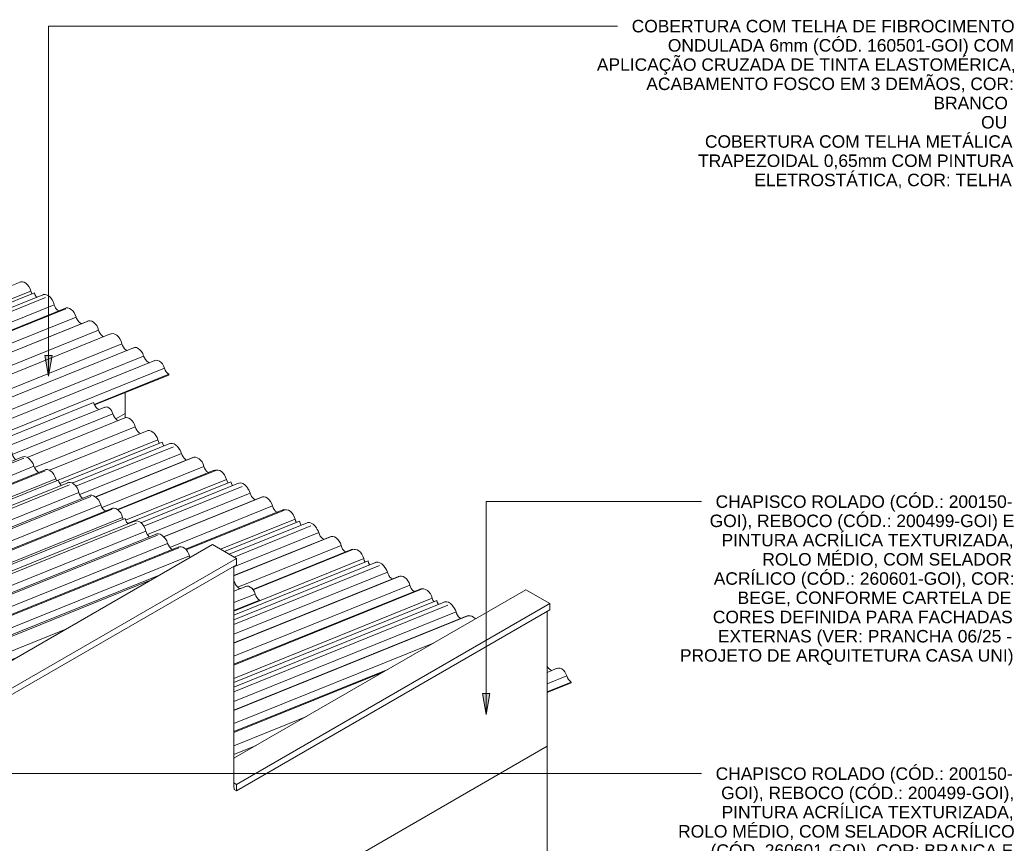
# Model space of a CAD drawing. Header units: millimetres. Extents: x -15136 to 144, y 4033 to 14099.
# Tile 11 of 11: x -5545 to 144, y 9334 to 14095. Entities that reach past the tile are written whole.
import ezdxf

# ---------------------------------------------------------------- set-up
doc = ezdxf.new("R2010")
doc.units = ezdxf.units.MM
for name, color, linetype, lineweight in [('A-GLAZ-CWMG', 7, 'Continuous', 5), ('A-ROOF', 7, 'Continuous', 5), ('A-WALL', 7, 'Continuous', 5), ('G-ANNO-TEXT', 7, 'Continuous', 9), ('I-WALL', 7, 'Continuous', 5)]:
    doc.layers.add(name, color=color, linetype=linetype, lineweight=lineweight)
doc.styles.add('Arial', font='arial.ttf', dxfattribs={"height": 72})

# ---------------------------------------------------------------- blocks, each defined once
blk = doc.blocks.new('Rectangular Mullion - Telha Fibrocimento - Ondulada-V3-ISO_01')
at = {"layer": 'A-GLAZ-CWMG'}
for p, q in [((-5515.4, 8038.6), (-8566.4, 10328.5)), ((-5628, 7975.5), (-8677.6, 10264.4)), ((-5567.4, 8003.2), (-8622.4, 10296.1)), ((-5757.5, 7900.9), (-8807.2, 10189.8)), ((-5696.8, 7928.4), (-8751.9, 10221.4)), ((-5888, 7826.5), (-9020.5, 10177.6)), ((-5826.8, 7853.1), (-8882, 10146.2)), ((-6022, 7746.8), (-9072.4, 10036.3)), ((-6146.4, 7673.5), (-9197.9, 9963.9)), ((-5455.3, 8068.7), (-5723.8, 8270.2)), ((-5453.1, 8067.4), (-5723.5, 8270.4)), ((-5526.2, 8037.9), (-5512.3, 8027.4)), ((-5515.7, 8031.3), (-5521.9, 8036)), ((-5453.1, 8067.4), (-5455.3, 8068.7)), ((-5638.5, 7974), (-5623.7, 7962.9)), ((-5627.2, 7967), (-5635.7, 7973.4)), ((-5768.2, 7899.4), (-5753, 7887.9)), ((-5756.6, 7892.3), (-5765.5, 7898.9)), ((-5899.6, 7825), (-5883, 7812.6)), ((-5886.8, 7817.3), (-5897.3, 7825.2)), ((-6032.5, 7745.2), (-6017.7, 7734)), ((-6021.3, 7738.4), (-6029.9, 7744.9)), ((-5961.3, 7774.1), (-5970.8, 7781.2)), ((-6087.1, 7703.1), (-6097.7, 7711.1)), ((-6207.3, 7633.1), (-6220.2, 7642.8)), ((-6158.1, 7674.4), (-6143.9, 7663.8)), ((-6146.8, 7666.8), (-6152.2, 7670.9)), ((-6238, 7596.8), (-6249.7, 7605.6)), ((-6237.5, 7600.5), (-6248.1, 7608.5)), ((-6237.5, 7600.5), (-6238, 7596.8))]:
    blk.add_line(p, q, dxfattribs=at)
for points in [[(-5512.3, 8035, 0), (-5515.8, 8038.8, 0), (-5520.7, 8040.7, 0), (-5526.8, 8040.5, 0), (-5533.8, 8038.1, 0), (-5541.2, 8033.9, 0), (-5548.7, 8027.8, 0), (-5555.8, 8020.4, 0), (-5562.2, 8012.1, 0), (-5567.4, 8003.2, 0)], [(-5564.6, 8003.1, 0), (-5560, 8011, 0), (-5554.3, 8018.4, 0), (-5548, 8025, 0), (-5541.3, 8030.4, 0), (-5534.7, 8034.2, 0), (-5528.5, 8036.3, 0), (-5523.1, 8036.5, 0), (-5518.7, 8034.8, 0), (-5515.7, 8031.3, 0)], [(-5515.7, 8031.3, 0), (-5511.7, 8027, 0), (-5506.1, 8025, 0), (-5499.1, 8025.3, 0), (-5491.2, 8028, 0), (-5482.8, 8032.8, 0), (-5474.4, 8039.6, 0), (-5466.3, 8048, 0), (-5459.1, 8057.4, 0), (-5453.1, 8067.4, 0)], [(-5455.3, 8068.7, 0), (-5460.6, 8059.5, 0), (-5467.1, 8050.8, 0), (-5474.4, 8043, 0), (-5482.2, 8036.7, 0), (-5489.9, 8032.1, 0), (-5497.2, 8029.6, 0), (-5503.5, 8029.2, 0), (-5508.7, 8031, 0), (-5512.3, 8035, 0)], [(-5623.9, 7970.6, 0), (-5628.4, 7975.7, 0), (-5634.9, 7978.3, 0), (-5643, 7978, 0), (-5652.2, 7974.9, 0), (-5662.1, 7969.2, 0), (-5672, 7961.2, 0), (-5681.5, 7951.3, 0), (-5689.9, 7940.2, 0), (-5696.8, 7928.4, 0)], [(-5693.9, 7928.4, 0), (-5687.6, 7939.2, 0), (-5679.9, 7949.4, 0), (-5671.3, 7958.4, 0), (-5662.2, 7965.7, 0), (-5653.2, 7970.9, 0), (-5644.8, 7973.7, 0), (-5637.3, 7974, 0), (-5631.4, 7971.7, 0), (-5627.2, 7967, 0)], [(-5627.2, 7967, 0), (-5623.3, 7962.6, 0), (-5617.8, 7960.4, 0), (-5610.8, 7960.7, 0), (-5602.9, 7963.3, 0), (-5594.4, 7968.2, 0), (-5585.9, 7975, 0), (-5577.8, 7983.4, 0), (-5570.6, 7993, 0), (-5564.6, 8003.1, 0)], [(-5567.4, 8003.2, 0), (-5572.8, 7994.1, 0), (-5579.3, 7985.5, 0), (-5586.6, 7977.9, 0), (-5594.3, 7971.7, 0), (-5601.9, 7967.3, 0), (-5609, 7964.9, 0), (-5615.3, 7964.7, 0), (-5620.3, 7966.6, 0), (-5623.9, 7970.6, 0)], [(-5756.6, 7892.3, 0), (-5752.7, 7887.8, 0), (-5747.2, 7885.6, 0), (-5740.2, 7885.8, 0), (-5732.2, 7888.4, 0), (-5723.7, 7893.3, 0), (-5715.2, 7900.2, 0), (-5707.1, 7908.7, 0), (-5699.8, 7918.3, 0), (-5693.9, 7928.4, 0)], [(-5696.8, 7928.4, 0), (-5702.1, 7919.2, 0), (-5708.6, 7910.6, 0), (-5716, 7903, 0), (-5723.7, 7896.8, 0), (-5731.3, 7892.3, 0), (-5738.5, 7890, 0), (-5744.8, 7889.8, 0), (-5749.8, 7891.8, 0), (-5753.3, 7895.9, 0)], [(-5886.8, 7817.3, 0), (-5883, 7812.6, 0), (-5877.4, 7810.3, 0), (-5870.4, 7810.4, 0), (-5862.4, 7813, 0), (-5853.9, 7817.9, 0), (-5845.2, 7824.9, 0), (-5837, 7833.4, 0), (-5829.8, 7843.1, 0), (-5823.8, 7853.4, 0)], [(-5826.8, 7853.1, 0), (-5832.2, 7843.9, 0), (-5838.7, 7835.2, 0), (-5846.1, 7827.6, 0), (-5853.8, 7821.3, 0), (-5861.5, 7816.9, 0), (-5868.7, 7814.6, 0), (-5875, 7814.5, 0), (-5880, 7816.6, 0), (-5883.4, 7820.7, 0)], [(-5753.3, 7895.9, 0), (-5757.8, 7901.1, 0), (-5764.4, 7903.7, 0), (-5772.6, 7903.4, 0), (-5781.9, 7900.2, 0), (-5791.9, 7894.4, 0), (-5801.9, 7886.3, 0), (-5811.4, 7876.3, 0), (-5819.9, 7865.1, 0), (-5826.8, 7853.1, 0)], [(-5823.8, 7853.4, 0), (-5817.5, 7864.3, 0), (-5809.7, 7874.6, 0), (-5801, 7883.7, 0), (-5791.8, 7891.1, 0), (-5782.7, 7896.3, 0), (-5774.2, 7899.2, 0), (-5766.7, 7899.4, 0), (-5760.8, 7897.1, 0), (-5756.6, 7892.3, 0)], [(-5883.4, 7820.7, 0), (-5888.1, 7826.5, 0), (-5895.1, 7829.4, 0), (-5903.9, 7829, 0), (-5914, 7825.5, 0), (-5924.7, 7819.1, 0), (-5935.4, 7810.1, 0), (-5945.5, 7799.2, 0), (-5954.3, 7786.9, 0), (-5961.3, 7774.1, 0)], [(-5957.4, 7776.3, 0), (-5950.8, 7787.8, 0), (-5945, 7795.9, 0)], [(-5945, 7795.9, 0), (-5942.7, 7798.8, 0), (-5933.5, 7808.5, 0), (-5923.8, 7816.3, 0), (-5914.2, 7821.9, 0), (-5905.2, 7824.9, 0), (-5897.3, 7825.1, 0), (-5891.1, 7822.5, 0)], [(-6018.4, 7742.8, 0), (-6023.5, 7747.8, 0), (-6030.8, 7749.7, 0), (-6039.8, 7748.3, 0), (-6049.8, 7743.8, 0), (-6060.3, 7736.5, 0), (-6070.4, 7726.8, 0), (-6079.6, 7715.4, 0), (-6087.1, 7703.1, 0)], [(-6084.3, 7703, 0), (-6078.2, 7713.1, 0), (-6070.8, 7722.7, 0), (-6062.6, 7731, 0), (-6054.1, 7737.8, 0), (-6045.6, 7742.6, 0), (-6037.7, 7745.1, 0), (-6030.7, 7745.2, 0), (-6025.2, 7743, 0), (-6021.3, 7738.4, 0)], [(-6021.3, 7738.4, 0), (-6017.4, 7733.8, 0), (-6011.6, 7731.6, 0), (-6004.5, 7731.9, 0), (-5996.3, 7734.7, 0), (-5987.5, 7739.9, 0), (-5978.8, 7747.1, 0), (-5970.5, 7755.9, 0), (-5963.3, 7765.8, 0), (-5957.4, 7776.3, 0)], [(-5961.3, 7774.1, 0), (-5966.9, 7764.7, 0), (-5973.6, 7756, 0), (-5981.1, 7748.4, 0), (-5989, 7742.2, 0), (-5996.8, 7738, 0), (-6004, 7735.8, 0), (-6010.2, 7735.9, 0), (-6015.1, 7738.3, 0), (-6018.4, 7742.8, 0)], [(-6146.8, 7666.8, 0), (-6142, 7662.6, 0), (-6135.3, 7661.2, 0), (-6127.1, 7662.5, 0), (-6118.1, 7666.6, 0), (-6108.7, 7673.2, 0), (-6099.5, 7681.9, 0), (-6091.2, 7692, 0), (-6084.3, 7703, 0)], [(-6087.1, 7703.1, 0), (-6093.4, 7693.2, 0), (-6100.9, 7684, 0), (-6109.1, 7676.2, 0), (-6117.6, 7670.3, 0), (-6125.8, 7666.6, 0), (-6133.2, 7665.4, 0)], [(-6238, 7596.8, 0), (-6228.5, 7603.5, 0), (-6219.2, 7612.3, 0), (-6210.9, 7622.7, 0), (-6204, 7633.9, 0)], [(-6207.3, 7633.1, 0), (-6213.5, 7623.2, 0), (-6220.9, 7614.1, 0), (-6229.1, 7606.4, 0), (-6237.5, 7600.5, 0)], [(-6188.1, 7658.7, 0), (-6191.9, 7654.8, 0), (-6200.3, 7644.4, 0), (-6207.3, 7633.1, 0)], [(-6204, 7633.9, 0), (-6197.6, 7643.9, 0), (-6190, 7653.2, 0), (-6181.6, 7661.1, 0), (-6173, 7667, 0), (-6164.8, 7670.8, 0), (-6157.3, 7672, 0), (-6151.2, 7670.7, 0), (-6146.8, 7666.8, 0)], [(-6143.5, 7670.5, 0), (-6148.5, 7674.8, 0), (-6155.4, 7676.2, 0), (-6163.7, 7674.8, 0), (-6173, 7670.5, 0), (-6182.6, 7663.7, 0), (-6187.8, 7659, 0)], [(-6133.2, 7665.4, 0), (-6139.2, 7666.7, 0), (-6143.5, 7670.5, 0)]]:
    blk.add_polyline3d(points, dxfattribs=at)
blk = doc.blocks.new('Rectangular Mullion - Telha Fibrocimento - Ondulada-1908998-ISO_01')
at = {"layer": 'A-GLAZ-CWMG'}
for p, q in [((-5460.4, 12516.6), (-6337.9, 12161.9)), ((-5395, 12489.4), (-6347.2, 12104.6)), ((-5280.6, 12427.3), (-6347.2, 11996.2)), ((-5219.2, 12376.1), (-6347.2, 11920.3)), ((-5151.1, 12352.7), (-6347.2, 11869.3)), ((-5219.2, 12376.1), (-5216.1, 12366.7)), ((-5089.2, 12300.8), (-6326.1, 11800.9)), ((-5020.1, 12278.6), (-6078.6, 11850.8)), ((-4955.2, 12221.5), (-5979.8, 11807.4)), ((-4887.2, 12198.3), (-5895.7, 11790.7)), ((-4828.9, 12150.9), (-5852.1, 11737.3)), ((-4763.6, 12124.6), (-5770.9, 11717.4)), ((-4708.9, 12080.7), (-5724.8, 11670.1)), ((-4683.3, 12045.4), (-5114.5, 11871.2)), ((-4683.9, 12041.1), (-5112.7, 11867.8)), ((-4683.3, 12045.4), (-4683.9, 12041.1))]:
    blk.add_line(p, q, dxfattribs=at)
for points in [[(-5460.4, 12516.6, 0), (-5457, 12506.3, 0), (-5452, 12496.7, 0), (-5446.8, 12489.5, 0)], [(-5338.2, 12428.5, 0), (-5333.7, 12423.1, 0), (-5326.6, 12416.6, 0), (-5319, 12412.2, 0), (-5317.8, 12411.7, 0)], [(-5283.5, 12425.9, 0), (-5276.8, 12428.5, 0), (-5267.3, 12428.9, 0), (-5257.4, 12426.2, 0), (-5247.6, 12420.5, 0), (-5238.3, 12412.1, 0), (-5230.2, 12401.5, 0), (-5223.8, 12389.3, 0), (-5219.2, 12376.1, 0)], [(-5153.9, 12351.4, 0), (-5147.2, 12353.9, 0), (-5137.7, 12354.4, 0), (-5127.7, 12351.7, 0), (-5117.7, 12345.9, 0), (-5108.4, 12337.3, 0), (-5100.2, 12326.5, 0), (-5093.7, 12314.1, 0), (-5089.2, 12300.8, 0)], [(-5089.2, 12300.8, 0), (-5085.8, 12290.5, 0), (-5080.7, 12281, 0), (-5074.4, 12272.7, 0), (-5067.2, 12266.2, 0), (-5060, 12262, 0)], [(-5022.6, 12277.4, 0), (-5016.2, 12279.8, 0), (-5005.9, 12280.3, 0), (-4995.1, 12277.2, 0), (-4984.5, 12270.7, 0), (-4974.6, 12261.3, 0), (-4966.1, 12249.4, 0), (-4959.5, 12235.9, 0), (-4955.2, 12221.5, 0)], [(-4955.2, 12221.5, 0), (-4951.5, 12211.1, 0), (-4946.2, 12201.5, 0), (-4939.7, 12193.3, 0), (-4932.3, 12186.8, 0), (-4924.9, 12182.8, 0)], [(-4890, 12196.9, 0), (-4880.9, 12199.9, 0), (-4870.7, 12199.2, 0), (-4860.3, 12195, 0), (-4850.2, 12187.4, 0), (-4841.3, 12177, 0), (-4834, 12164.6, 0), (-4828.9, 12150.9, 0)], [(-4828.9, 12150.9, 0), (-4824.5, 12139.8, 0), (-4818.5, 12129.8, 0), (-4811.2, 12121.5, 0), (-4803, 12115.3, 0), (-4794.7, 12111.9, 0)], [(-4765.3, 12123.8, 0), (-4756.8, 12126.2, 0), (-4747.4, 12125.3, 0), (-4737.8, 12121.2, 0), (-4728.6, 12114.2, 0), (-4720.4, 12104.7, 0), (-4713.7, 12093.3, 0), (-4708.9, 12080.7, 0)], [(-4708.9, 12080.7, 0), (-4704.6, 12069.8, 0), (-4698.7, 12059.8, 0), (-4691.4, 12051.5, 0), (-4683.3, 12045.4, 0)]]:
    blk.add_polyline3d(points, dxfattribs=at)
blk = doc.blocks.new('Rectangular Mullion - Telha Fibrocimento - Ondulada-V4-ISO_01')
at = {"layer": 'A-GLAZ-CWMG'}
for p, q in [((-5542.1, 12578.5), (-6434.6, 12217.8)), ((-5480.3, 12526.6), (-6356.3, 12172.5)), ((-5411.1, 12504.3), (-6333, 12131.7)), ((-5346.2, 12447.3), (-6347.2, 12042.7)), ((-5278.2, 12424), (-6347.2, 11992)), ((-5154.6, 12350.3), (-6347.2, 11868.4))]:
    blk.add_line(p, q, dxfattribs=at)
for points in [[(-5544.9, 12577.1, 0), (-5538.3, 12579.7, 0), (-5528.7, 12580.2, 0), (-5518.7, 12577.4, 0), (-5508.7, 12571.6, 0), (-5499.4, 12563.1, 0), (-5491.3, 12552.3, 0), (-5484.8, 12539.9, 0), (-5480.3, 12526.6, 0)], [(-5480.3, 12526.6, 0), (-5476.8, 12516.3, 0), (-5474.2, 12511, 0)], [(-5413.7, 12503.1, 0), (-5407.2, 12505.6, 0), (-5396.9, 12506.1, 0), (-5386.2, 12503, 0), (-5375.5, 12496.5, 0), (-5365.6, 12487.1, 0), (-5357.1, 12475.2, 0), (-5350.5, 12461.7, 0), (-5346.2, 12447.3, 0)], [(-5346.2, 12447.3, 0), (-5342.5, 12436.9, 0), (-5338.1, 12428.6, 0)], [(-5216.1, 12366.7, 0), (-5215.6, 12365.6, 0), (-5209.5, 12355.6, 0), (-5202.2, 12347.2, 0), (-5194, 12341.1, 0), (-5186.5, 12337.9, 0)]]:
    blk.add_polyline3d(points, dxfattribs=at)
blk = doc.blocks.new('Rectangular Mullion - Telha Fibrocimento - Ondulada-1868137-ISO_01')
at = {"layer": 'A-GLAZ-CWMG'}
for p, q in [((-3135.9, 10737.8), (-4307.2, 10264.4)), ((-3070.5, 10710.6), (-4307.2, 10210.7)), ((-3024, 10672.1), (-4307.2, 10153.5)), ((-2956.1, 10648.4), (-4307.2, 10102.4)), ((-3150.2, 10494), (-4307.2, 10026.4)), ((-3444.3, 10324.2), (-4307.2, 9975.5)), ((-2439, 10345.8), (-2497, 10322.3)), ((-2384.3, 10301.9), (-2497, 10256.4)), ((-2358.8, 10266.6), (-2497, 10210.8)), ((-2359.3, 10262.3), (-2497, 10206.6)), ((-2358.8, 10266.6), (-2359.3, 10262.3)), ((-3888.3, 10067.9), (-4307.2, 9898.6)), ((-4178, 9900.6), (-4307.2, 9848.4))]:
    blk.add_line(p, q, dxfattribs=at)
for points in [[(-3135.9, 10737.8, 0), (-3132.5, 10727.5, 0), (-3127.5, 10717.9, 0), (-3125.4, 10714.7, 0)], [(-3036.7, 10697.1, 0), (-3032.4, 10691.2, 0), (-3027.5, 10682, 0), (-3024, 10672.1, 0)], [(-3024, 10672.1, 0), (-3020.5, 10661.9, 0), (-3015.5, 10652.5, 0), (-3009.2, 10644.3, 0), (-3002.1, 10637.8, 0), (-2994.9, 10633.6, 0)], [(-2949.8, 10650.1, 0), (-2942.8, 10650.1, 0), (-2932.9, 10647.4, 0), (-2923, 10641.7, 0), (-2913.8, 10633.3, 0), (-2912.2, 10631.5, 0)], [(-2497.2, 10355.9, 0), (-2494, 10351, 0), (-2486.6, 10342.6, 0), (-2478.5, 10336.5, 0), (-2470.1, 10333.1, 0)], [(-2440.8, 10345, 0), (-2432.3, 10347.4, 0), (-2422.9, 10346.5, 0), (-2413.3, 10342.4, 0), (-2404.1, 10335.4, 0), (-2395.9, 10325.9, 0), (-2389.1, 10314.5, 0), (-2384.3, 10301.9, 0)], [(-2384.3, 10301.9, 0), (-2380.1, 10290.9, 0), (-2374.2, 10281, 0), (-2366.9, 10272.7, 0), (-2358.8, 10266.6, 0)]]:
    blk.add_polyline3d(points, dxfattribs=at)
blk = doc.blocks.new('Rectangular Mullion - Telha Fibrocimento - Ondulada-V7-ISO_01')
at = {"layer": 'A-GLAZ-CWMG'}
for p, q in [((-3532.4, 10966.7), (-4307.2, 10653.5)), ((-3467, 10939.5), (-4307.2, 10599.9)), ((-3420.5, 10901), (-4307.2, 10542.6)), ((-3352.6, 10877.3), (-4307.2, 10491.5)), ((-3291.2, 10826.2), (-4307.2, 10415.6)), ((-3223.1, 10802.8), (-4307.2, 10364.6)), ((-3161.2, 10750.9), (-4307.2, 10287.7)), ((-3092, 10728.7), (-4307.2, 10237.5)), ((-2959.2, 10648.4), (-4307.2, 10103.5)), ((-3419, 10338.9), (-4307.2, 9979.9))]:
    blk.add_line(p, q, dxfattribs=at)
for points in [[(-3532.4, 10966.7, 0), (-3529, 10956.4, 0), (-3524, 10946.8, 0), (-3521.9, 10943.6, 0)], [(-3433.2, 10926, 0), (-3428.9, 10920.1, 0), (-3424, 10910.9, 0), (-3420.5, 10901, 0)], [(-3420.5, 10901, 0), (-3417, 10890.8, 0), (-3412, 10881.4, 0), (-3405.7, 10873.2, 0), (-3398.5, 10866.7, 0), (-3391.4, 10862.5, 0)], [(-3346.3, 10879, 0), (-3339.3, 10879, 0), (-3329.4, 10876.3, 0), (-3319.5, 10870.6, 0), (-3310.3, 10862.2, 0), (-3302.2, 10851.6, 0), (-3295.7, 10839.4, 0), (-3291.2, 10826.2, 0)], [(-3291.2, 10826.2, 0), (-3287.7, 10816, 0), (-3282.7, 10806.5, 0), (-3276.4, 10798.2, 0), (-3275.4, 10797.1, 0)], [(-3215.7, 10804.6, 0), (-3209.7, 10804.5, 0), (-3199.6, 10801.7, 0), (-3189.7, 10795.9, 0), (-3180.3, 10787.4, 0), (-3172.2, 10776.6, 0), (-3165.7, 10764.2, 0), (-3161.2, 10750.9, 0)], [(-3161.2, 10750.9, 0), (-3157.7, 10740.6, 0), (-3152.7, 10731.1, 0)], [(-3094.6, 10727.5, 0), (-3088.1, 10729.9, 0), (-3077.9, 10730.4, 0), (-3067.1, 10727.3, 0), (-3056.4, 10720.8, 0), (-3046.6, 10711.4, 0), (-3038.1, 10699.5, 0), (-3036.7, 10697.1, 0)], [(-2962, 10647, 0), (-2952.8, 10650, 0), (-2949.8, 10650.2, 0)]]:
    blk.add_polyline3d(points, dxfattribs=at)
blk = doc.blocks.new('Rectangular Mullion - Telha Fibrocimento - Ondulada-V8-ISO_01')
at = {"layer": 'A-GLAZ-CWMG'}
for p, q in [((-3928.9, 11195.6), (-4361.4, 11020.8)), ((-3863.5, 11168.4), (-4306.7, 10989.2)), ((-3817, 11129.9), (-4307.2, 10931.8)), ((-3749.1, 11106.3), (-4307.2, 10880.7)), ((-3687.7, 11055.1), (-4284, 10814.1)), ((-3619.5, 11031.7), (-4195.6, 10798.9)), ((-3557.7, 10979.8), (-4159, 10736.8)), ((-3488.5, 10957.6), (-4307.2, 10626.7)), ((-3355.6, 10877.3), (-4307.2, 10492.7)), ((-3232, 10803.6), (-4307.2, 10369))]:
    blk.add_line(p, q, dxfattribs=at)
for points in [[(-3928.9, 11195.6, 0), (-3925.4, 11185.3, 0), (-3920.5, 11175.7, 0), (-3918.4, 11172.5, 0)], [(-3829.7, 11155, 0), (-3825.4, 11149, 0), (-3820.5, 11139.8, 0), (-3817, 11129.9, 0)], [(-3817, 11129.9, 0), (-3813.5, 11119.7, 0), (-3808.4, 11110.3, 0), (-3802.2, 11102.1, 0), (-3795, 11095.6, 0), (-3787.9, 11091.4, 0)], [(-3742.8, 11107.9, 0), (-3735.8, 11107.9, 0), (-3725.9, 11105.3, 0), (-3716, 11099.5, 0), (-3706.8, 11091.1, 0), (-3698.7, 11080.5, 0), (-3692.2, 11068.3, 0), (-3687.7, 11055.1, 0)], [(-3687.7, 11055.1, 0), (-3684.2, 11044.9, 0), (-3679.1, 11035.4, 0), (-3672.9, 11027.1, 0), (-3671.8, 11026.1, 0)], [(-3612.2, 11033.5, 0), (-3606.1, 11033.4, 0), (-3596.1, 11030.7, 0), (-3586.1, 11024.9, 0), (-3576.8, 11016.3, 0), (-3568.7, 11005.5, 0), (-3562.2, 10993.1, 0), (-3557.7, 10979.8, 0)], [(-3557.7, 10979.8, 0), (-3554.2, 10969.5, 0), (-3549.1, 10960, 0)], [(-3491.1, 10956.4, 0), (-3484.6, 10958.8, 0), (-3474.4, 10959.3, 0), (-3463.6, 10956.2, 0), (-3452.9, 10949.8, 0), (-3443, 10940.3, 0), (-3434.5, 10928.4, 0), (-3433.1, 10926, 0)], [(-3358.5, 10875.9, 0), (-3349.3, 10878.9, 0), (-3346.3, 10879.1, 0)], [(-3275.4, 10797, 0), (-3271.4, 10794.4, 0), (-3263.1, 10790.9, 0)], [(-3233.7, 10802.8, 0), (-3225.2, 10805.2, 0), (-3215.9, 10804.3, 0)]]:
    blk.add_polyline3d(points, dxfattribs=at)
blk = doc.blocks.new('Rectangular Mullion - Telha Fibrocimento - Ondulada-V9-ISO_01')
at = {"layer": 'A-GLAZ-CWMG'}
for p, q in [((-4325.4, 11424.5), (-4921.7, 11183.5)), ((-4259.9, 11397.3), (-4828.1, 11167.7)), ((-4213.5, 11358.8), (-4807.5, 11118.7)), ((-4145.6, 11335.2), (-4713.1, 11105.8)), ((-4084.2, 11284), (-4677.4, 11044.3)), ((-4016, 11260.6), (-4583.4, 11031.3)), ((-3954.2, 11208.7), (-4385.2, 11034.5)), ((-3885, 11186.5), (-4334, 11005)), ((-3752.1, 11106.2), (-4307.2, 10881.8)), ((-3628.5, 11032.5), (-4198.3, 10802.2))]:
    blk.add_line(p, q, dxfattribs=at)
for points in [[(-4325.4, 11424.5, 0), (-4321.9, 11414.2, 0), (-4316.9, 11404.6, 0), (-4314.9, 11401.5, 0)], [(-4226.2, 11383.9, 0), (-4221.9, 11377.9, 0), (-4216.9, 11368.7, 0), (-4213.5, 11358.8, 0)], [(-4213.5, 11358.8, 0), (-4210, 11348.6, 0), (-4204.9, 11339.2, 0), (-4198.7, 11331, 0), (-4191.5, 11324.5, 0), (-4184.4, 11320.4, 0)], [(-4139.3, 11336.8, 0), (-4132.3, 11336.9, 0), (-4122.3, 11334.2, 0), (-4112.5, 11328.5, 0), (-4103.2, 11320.1, 0), (-4095.2, 11309.4, 0), (-4088.7, 11297.2, 0), (-4084.2, 11284, 0)], [(-4084.2, 11284, 0), (-4080.7, 11273.8, 0), (-4075.6, 11264.3, 0), (-4069.3, 11256.1, 0), (-4068.3, 11255, 0)], [(-4008.7, 11262.4, 0), (-4002.6, 11262.3, 0), (-3992.6, 11259.6, 0), (-3982.6, 11253.8, 0), (-3973.3, 11245.2, 0), (-3965.2, 11234.5, 0), (-3958.7, 11222.1, 0), (-3954.2, 11208.7, 0)], [(-3954.2, 11208.7, 0), (-3950.7, 11198.4, 0), (-3945.6, 11188.9, 0)], [(-3887.6, 11185.3, 0), (-3881.1, 11187.7, 0), (-3870.8, 11188.2, 0), (-3860.1, 11185.1, 0), (-3849.4, 11178.7, 0), (-3839.5, 11169.2, 0), (-3831, 11157.4, 0), (-3829.6, 11154.9, 0)], [(-3755, 11104.8, 0), (-3745.8, 11107.8, 0), (-3742.8, 11108, 0)], [(-3671.9, 11025.9, 0), (-3667.9, 11023.3, 0), (-3659.6, 11019.8, 0)], [(-3630.2, 11031.7, 0), (-3621.7, 11034.1, 0), (-3612.4, 11033.2, 0)]]:
    blk.add_polyline3d(points, dxfattribs=at)
blk = doc.blocks.new('Rectangular Mullion - Telha Fibrocimento - Ondulada-V10-ISO_01')
at = {"layer": 'A-GLAZ-CWMG'}
for p, q in [((-4721.8, 11653.4), (-5313.5, 11414.3)), ((-4656.4, 11626.2), (-5219.9, 11398.5)), ((-4610, 11587.7), (-5198.2, 11350)), ((-4542.1, 11564.1), (-5106.7, 11335.9)), ((-4480.7, 11512.9), (-5069, 11275.1)), ((-4412.5, 11489.5), (-4977.1, 11261.4)), ((-4350.7, 11437.6), (-4932.9, 11202.3)), ((-4281.5, 11415.4), (-4845.3, 11187.5)), ((-4148.6, 11335.1), (-4713.8, 11106.7)), ((-4025, 11261.4), (-4586.6, 11034.4))]:
    blk.add_line(p, q, dxfattribs=at)
for points in [[(-4721.8, 11653.4, 0), (-4718.4, 11643.1, 0), (-4713.4, 11633.5, 0), (-4711.3, 11630.4, 0)], [(-4622.7, 11612.8, 0), (-4618.3, 11606.9, 0), (-4613.4, 11597.6, 0), (-4610, 11587.7, 0)], [(-4610, 11587.7, 0), (-4606.5, 11577.6, 0), (-4601.4, 11568.1, 0), (-4595.1, 11559.9, 0), (-4588, 11553.4, 0), (-4580.9, 11549.3, 0)], [(-4535.7, 11565.7, 0), (-4528.8, 11565.8, 0), (-4518.8, 11563.1, 0), (-4509, 11557.4, 0), (-4499.7, 11549, 0), (-4491.6, 11538.3, 0), (-4485.2, 11526.1, 0), (-4480.7, 11512.9, 0)], [(-4480.7, 11512.9, 0), (-4477.2, 11502.7, 0), (-4472.1, 11493.2, 0), (-4465.8, 11485, 0), (-4464.8, 11483.9, 0)], [(-4405.1, 11491.3, 0), (-4399.1, 11491.2, 0), (-4389.1, 11488.5, 0), (-4379.1, 11482.7, 0), (-4369.8, 11474.1, 0), (-4361.6, 11463.4, 0), (-4355.1, 11451, 0), (-4350.7, 11437.6, 0)], [(-4350.7, 11437.6, 0), (-4347.2, 11427.4, 0), (-4342.1, 11417.8, 0)], [(-4284.1, 11414.2, 0), (-4277.6, 11416.6, 0), (-4267.3, 11417.1, 0), (-4256.6, 11414, 0), (-4245.9, 11407.6, 0), (-4236, 11398.1, 0), (-4227.5, 11386.3, 0), (-4226.1, 11383.8, 0)], [(-4151.4, 11333.7, 0), (-4142.3, 11336.7, 0), (-4139.3, 11336.9, 0)], [(-4068.3, 11254.8, 0), (-4064.4, 11252.2, 0), (-4056.1, 11248.7, 0)], [(-4026.7, 11260.6, 0), (-4018.2, 11263, 0), (-4008.8, 11262.1, 0)]]:
    blk.add_polyline3d(points, dxfattribs=at)
blk = doc.blocks.new('Rectangular Mullion - Telha Fibrocimento - Ondulada-1908999-ISO_01')
at = {"layer": 'A-GLAZ-CWMG'}
for p, q in [((-5118.3, 11882.3), (-5704, 11645.6)), ((-5052.9, 11855.1), (-5612.8, 11628.9)), ((-5006.5, 11816.6), (-5587.7, 11581.7)), ((-4938.5, 11793), (-5502.5, 11565.1)), ((-4877.1, 11741.8), (-5459.5, 11506.5)), ((-4809, 11718.4), (-5372.8, 11490.6)), ((-4747.1, 11666.5), (-5332.7, 11429.9)), ((-4678, 11644.3), (-5241.3, 11416.7)), ((-4545.1, 11564), (-5107.6, 11336.7)), ((-4421.5, 11490.3), (-4980.9, 11264.2))]:
    blk.add_line(p, q, dxfattribs=at)
for points in [[(-5118.3, 11882.3, 0), (-5114.9, 11872, 0), (-5109.9, 11862.4, 0), (-5103.7, 11854, 0), (-5096.5, 11847.4, 0), (-5088.8, 11842.8, 0), (-5085.3, 11841.5, 0)], [(-5055.2, 11854, 0), (-5049.9, 11856, 0), (-5042.8, 11856.4, 0), (-5035.3, 11854.4, 0), (-5027.9, 11850.1, 0), (-5020.9, 11843.8, 0), (-5014.8, 11835.8, 0), (-5009.9, 11826.6, 0), (-5006.5, 11816.6, 0)], [(-5006.5, 11816.6, 0), (-5002.9, 11806.5, 0), (-4997.9, 11797, 0), (-4991.6, 11788.8, 0), (-4984.5, 11782.4, 0), (-4976.9, 11778, 0), (-4975.7, 11777.5, 0)], [(-4941.4, 11791.6, 0), (-4934.7, 11794.2, 0), (-4925.2, 11794.7, 0), (-4915.3, 11792, 0), (-4905.4, 11786.3, 0), (-4896.2, 11777.9, 0), (-4888.1, 11767.3, 0), (-4881.6, 11755, 0), (-4877.1, 11741.8, 0)], [(-4877.1, 11741.8, 0), (-4873.6, 11731.6, 0), (-4868.6, 11722.1, 0), (-4862.3, 11713.9, 0), (-4855.1, 11707.4, 0), (-4847.5, 11703, 0), (-4846.9, 11702.7, 0)], [(-4811.8, 11717.1, 0), (-4805.1, 11719.7, 0), (-4795.6, 11720.1, 0), (-4785.6, 11717.4, 0), (-4775.6, 11711.6, 0), (-4766.3, 11703.1, 0), (-4758.1, 11692.3, 0), (-4751.6, 11679.9, 0), (-4747.1, 11666.5, 0)], [(-4747.1, 11666.5, 0), (-4743.6, 11656.3, 0), (-4738.6, 11646.7, 0)], [(-4680.5, 11643.1, 0), (-4674, 11645.5, 0), (-4663.8, 11646, 0), (-4653, 11643, 0), (-4642.4, 11636.5, 0), (-4632.5, 11627, 0), (-4624, 11615.2, 0), (-4622.6, 11612.7, 0)], [(-4547.9, 11562.7, 0), (-4538.8, 11565.6, 0), (-4535.7, 11565.8, 0)], [(-4423.2, 11489.5, 0), (-4414.7, 11491.9, 0), (-4405.3, 11491, 0)], [(-4464.8, 11483.7, 0), (-4460.9, 11481.1, 0), (-4452.6, 11477.6, 0)]]:
    blk.add_polyline3d(points, dxfattribs=at)
blk = doc.blocks.new('Rectangular Mullion - Telha Fibrocimento - Ondulada-1909027-ISO_01')
at = {"layer": 'A-GLAZ-CWMG'}
for p, q in [((-4935.7, 11211), (-6243.4, 10682.6)), ((-4870.3, 11183.8), (-6188.7, 10651)), ((-4756, 11121.7), (-6078.3, 10587.3)), ((-4626.4, 11047.1), (-5949, 10512.6)), ((-4564.6, 10995.2), (-5870.7, 10467.4)), ((-4564.6, 10995.2), (-4561.4, 10985.7)), ((-4788.5, 10854.6), (-5819.5, 10437.9)), ((-4304.2, 10845.3), (-4307.2, 10844.1)), ((-4238.9, 10819), (-4307.2, 10791.4)), ((-4307, 10853.6), (-4304.2, 10845.3)), ((-4184.2, 10775.2), (-4307.2, 10725.4)), ((-4158.6, 10739.9), (-4307.2, 10679.8)), ((-4159.2, 10735.6), (-4307.2, 10675.7)), ((-4158.6, 10739.9), (-4159.2, 10735.6)), ((-5269.5, 10576.9), (-5734.7, 10388.9)), ((-5562.1, 10407.9), (-5683, 10359))]:
    blk.add_line(p, q, dxfattribs=at)
for points in [[(-4935.7, 11211, 0), (-4932.3, 11200.7, 0), (-4927.3, 11191.1, 0), (-4921.1, 11182.7, 0), (-4918.8, 11180.3, 0)], [(-4801, 11110.4, 0), (-4794.3, 11106.7, 0), (-4793.1, 11106.2, 0)], [(-4758.8, 11120.3, 0), (-4752.1, 11122.9, 0), (-4742.7, 11123.4, 0), (-4732.7, 11120.7, 0), (-4722.9, 11115, 0), (-4713.6, 11106.6, 0), (-4713, 11105.9, 0)], [(-4629.2, 11045.8, 0), (-4622.6, 11048.4, 0), (-4613, 11048.8, 0), (-4603, 11046.1, 0), (-4593, 11040.3, 0), (-4583.7, 11031.8, 0), (-4575.6, 11021, 0), (-4569.1, 11008.6, 0), (-4564.6, 10995.2, 0)], [(-4304.2, 10845.3, 0), (-4299.9, 10834.2, 0), (-4293.8, 10824.2, 0), (-4286.5, 10815.9, 0), (-4278.3, 10809.8, 0), (-4270, 10806.3, 0)], [(-4240.6, 10818.2, 0), (-4232.1, 10820.6, 0), (-4222.7, 10819.7, 0), (-4213.2, 10815.7, 0), (-4203.9, 10808.6, 0), (-4195.7, 10799.1, 0), (-4189, 10787.7, 0), (-4184.2, 10775.2, 0)], [(-4184.2, 10775.2, 0), (-4179.9, 10764.2, 0), (-4174, 10754.2, 0), (-4166.7, 10746, 0), (-4158.6, 10739.9, 0)]]:
    blk.add_polyline3d(points, dxfattribs=at)
blk = doc.blocks.new('Rectangular Mullion - Telha Fibrocimento - Ondulada-V11-ISO_01')
at = {"layer": 'A-GLAZ-CWMG'}
for p, q in [((-5321.8, 11433.9), (-6629.4, 10905.5)), ((-5256.4, 11406.7), (-6574.8, 10873.9)), ((-5142, 11344.6), (-6464.4, 10810.2)), ((-5012.5, 11270), (-6335.1, 10735.5)), ((-4950.6, 11218.1), (-6256.7, 10690.3)), ((-4881.4, 11195.9), (-6205.6, 10660.8)), ((-4816.6, 11138.8), (-6120.7, 10611.8)), ((-4748.6, 11115.6), (-6069.1, 10581.9)), ((-4690.3, 11068.2), (-5996.8, 10540.2)), ((-4624.9, 11041.9), (-5943.1, 10509.2)), ((-4732.5, 10886.9), (-5829.4, 10443.6))]:
    blk.add_line(p, q, dxfattribs=at)
for points in [[(-5321.8, 11433.9, 0), (-5318.4, 11423.6, 0), (-5313.4, 11414, 0), (-5307.1, 11405.6, 0), (-5304.8, 11403.2, 0)], [(-5187.1, 11333.3, 0), (-5180.4, 11329.6, 0), (-5179.2, 11329.1, 0)], [(-5144.9, 11343.2, 0), (-5138.2, 11345.8, 0), (-5128.7, 11346.3, 0), (-5118.8, 11343.6, 0), (-5108.9, 11337.9, 0), (-5099.7, 11329.5, 0), (-5099.1, 11328.8, 0)], [(-5015.3, 11268.7, 0), (-5008.6, 11271.3, 0), (-4999.1, 11271.7, 0), (-4989, 11269, 0), (-4979.1, 11263.2, 0), (-4969.8, 11254.7, 0), (-4961.6, 11243.9, 0), (-4955.1, 11231.5, 0), (-4950.6, 11218.1, 0)], [(-4950.6, 11218.1, 0), (-4947.1, 11207.9, 0), (-4946.6, 11206.6, 0)], [(-4884, 11194.7, 0), (-4877.5, 11197.1, 0), (-4867.3, 11197.6, 0), (-4856.5, 11194.6, 0), (-4845.9, 11188.1, 0), (-4836, 11178.6, 0), (-4827.5, 11166.8, 0), (-4820.9, 11153.2, 0), (-4816.6, 11138.8, 0)], [(-4816.6, 11138.8, 0), (-4812.9, 11128.4, 0), (-4807.6, 11118.8, 0), (-4801.1, 11110.6, 0)], [(-4713, 11106, 0), (-4711.6, 11104.7, 0), (-4702.6, 11094.4, 0), (-4695.4, 11081.9, 0), (-4690.3, 11068.2, 0)], [(-4690.3, 11068.2, 0), (-4685.9, 11057.1, 0), (-4679.9, 11047.1, 0), (-4672.5, 11038.8, 0), (-4664.4, 11032.7, 0), (-4662.9, 11031.9, 0)]]:
    blk.add_polyline3d(points, dxfattribs=at)
blk = doc.blocks.new('Rectangular Mullion - Telha Fibrocimento - Ondulada-V12-ISO_01')
at = {"layer": 'A-GLAZ-CWMG'}
for p, q in [((-5707.9, 11656.8), (-7015.5, 11128.4)), ((-5642.5, 11629.6), (-6960.8, 11096.8)), ((-5528.1, 11567.5), (-6850.4, 11033.1)), ((-5398.6, 11492.9), (-6721.1, 10958.4)), ((-5336.7, 11441), (-6642.8, 10913.2)), ((-5267.5, 11418.8), (-6591.7, 10883.7)), ((-5202.6, 11361.7), (-6506.8, 10834.7)), ((-5134.7, 11338.5), (-6455.1, 10804.8)), ((-5076.3, 11291.1), (-6382.8, 10763.1)), ((-5011, 11264.8), (-6329.1, 10732.1))]:
    blk.add_line(p, q, dxfattribs=at)
for points in [[(-5707.9, 11656.8, 0), (-5704.4, 11646.5, 0), (-5699.5, 11636.9, 0), (-5693.2, 11628.5, 0), (-5690.9, 11626.1, 0)], [(-5573.2, 11556.2, 0), (-5566.4, 11552.5, 0), (-5565.2, 11552, 0)], [(-5530.9, 11566.1, 0), (-5524.2, 11568.7, 0), (-5514.8, 11569.2, 0), (-5504.9, 11566.5, 0), (-5495, 11560.8, 0), (-5485.8, 11552.4, 0), (-5485.1, 11551.7, 0)], [(-5401.4, 11491.6, 0), (-5394.7, 11494.1, 0), (-5385.2, 11494.6, 0), (-5375.1, 11491.9, 0), (-5365.2, 11486.1, 0), (-5355.8, 11477.6, 0), (-5347.7, 11466.8, 0), (-5341.2, 11454.4, 0), (-5336.7, 11441, 0)], [(-5336.7, 11441, 0), (-5333.2, 11430.8, 0), (-5332.7, 11429.5, 0)], [(-5270.1, 11417.6, 0), (-5263.6, 11420, 0), (-5253.4, 11420.5, 0), (-5242.6, 11417.4, 0), (-5231.9, 11411, 0), (-5222.1, 11401.5, 0), (-5213.6, 11389.7, 0), (-5206.9, 11376.1, 0), (-5202.6, 11361.7, 0)], [(-5202.6, 11361.7, 0), (-5198.9, 11351.3, 0), (-5193.7, 11341.7, 0), (-5187.1, 11333.5, 0)], [(-5099, 11328.9, 0), (-5097.7, 11327.6, 0), (-5088.7, 11317.2, 0), (-5081.4, 11304.8, 0), (-5076.3, 11291.1, 0)], [(-5076.3, 11291.1, 0), (-5072, 11280, 0), (-5066, 11270, 0), (-5058.6, 11261.7, 0), (-5050.4, 11255.6, 0), (-5048.9, 11254.8, 0)]]:
    blk.add_polyline3d(points, dxfattribs=at)
blk = doc.blocks.new('Rectangular Mullion - Telha Fibrocimento - Ondulada-V13-ISO_01')
at = {"layer": 'A-GLAZ-CWMG'}
for p, q in [((-6028.5, 11852.5), (-7346.9, 11319.7)), ((-6093.9, 11879.7), (-6313.1, 11791.1)), ((-5982.1, 11814), (-7288.6, 11286)), ((-5914.2, 11790.4), (-7236.5, 11256)), ((-5852.8, 11739.2), (-7159.1, 11211.3)), ((-5784.6, 11715.8), (-7107.2, 11181.3)), ((-5722.8, 11663.9), (-7028.9, 11136.1)), ((-5653.6, 11641.7), (-6977.7, 11106.6)), ((-5588.7, 11584.6), (-6892.9, 11057.5)), ((-5520.7, 11561.4), (-6841.2, 11027.7)), ((-5462.4, 11514), (-6768.9, 10986)), ((-5397.1, 11487.7), (-6715.2, 10955))]:
    blk.add_line(p, q, dxfattribs=at)
for points in [[(-6093.9, 11879.7, 0), (-6090.5, 11869.4, 0), (-6085.5, 11859.8, 0), (-6079.3, 11851.4, 0), (-6072.1, 11844.8, 0), (-6064.4, 11840.2, 0), (-6060.9, 11838.9, 0)], [(-6030.8, 11851.4, 0), (-6025.6, 11853.4, 0), (-6018.4, 11853.8, 0), (-6011, 11851.8, 0), (-6003.5, 11847.5, 0), (-5996.6, 11841.1, 0), (-5990.4, 11833.2, 0), (-5985.5, 11823.9, 0), (-5982.1, 11814, 0)], [(-5982.1, 11814, 0), (-5978.6, 11803.9, 0), (-5973.5, 11794.4, 0), (-5967.3, 11786.2, 0), (-5960.1, 11779.7, 0), (-5952.5, 11775.3, 0), (-5951.3, 11774.9, 0)], [(-5916.6, 11789.3, 0), (-5910.3, 11791.6, 0), (-5900.9, 11792.1, 0), (-5890.9, 11789.4, 0), (-5881.1, 11783.7, 0), (-5871.8, 11775.3, 0), (-5863.7, 11764.6, 0), (-5857.3, 11752.4, 0), (-5852.8, 11739.2, 0)], [(-5852.8, 11739.2, 0), (-5849.3, 11729, 0), (-5844.2, 11719.5, 0), (-5837.9, 11711.3, 0), (-5830.8, 11704.8, 0), (-5823.1, 11700.3, 0), (-5822.5, 11700.1, 0)], [(-5787.4, 11714.5, 0), (-5780.8, 11717, 0), (-5771.2, 11717.5, 0), (-5761.2, 11714.8, 0), (-5751.2, 11709, 0), (-5741.9, 11700.4, 0), (-5733.8, 11689.7, 0), (-5727.2, 11677.3, 0), (-5722.8, 11663.9, 0)], [(-5722.8, 11663.9, 0), (-5719.3, 11653.7, 0), (-5718.7, 11652.4, 0)], [(-5656.2, 11640.5, 0), (-5649.7, 11642.9, 0), (-5639.4, 11643.4, 0), (-5628.7, 11640.3, 0), (-5618, 11633.9, 0), (-5608.1, 11624.4, 0), (-5599.6, 11612.6, 0), (-5593, 11599, 0), (-5588.7, 11584.6, 0)], [(-5588.7, 11584.6, 0), (-5585, 11574.2, 0), (-5579.7, 11564.6, 0), (-5573.2, 11556.4, 0)], [(-5485.1, 11551.7, 0), (-5483.8, 11550.5, 0), (-5474.8, 11540.1, 0), (-5467.5, 11527.7, 0), (-5462.4, 11514, 0)], [(-5462.4, 11514, 0), (-5458.1, 11502.9, 0), (-5452, 11492.9, 0), (-5444.7, 11484.6, 0), (-5436.5, 11478.5, 0), (-5435, 11477.7, 0)]]:
    blk.add_polyline3d(points, dxfattribs=at)
blk = doc.blocks.new('RUFO_1_ - RUFO_1_-1923193-ISO_01')
at = {"layer": 'A-ROOF'}
for p, q in [((-5664.9, 10348.6), (-4431, 11061)), ((-4431, 11061), (-4293.1, 10981.4)), ((-5664.9, 10189.4), (-4293.1, 10981.4)), ((-4293.1, 10981.4), (-4293.1, 10944.6)), ((-5664.9, 10152.6), (-4293.1, 10944.6)), ((-4307.2, 9826), (-2620.8, 10799.7)), ((-2620.8, 10799.7), (-2482.9, 10720.1)), ((-4293.1, 9675), (-2482.9, 10720.1)), ((-2482.9, 10720.1), (-2482.9, 10683.3)), ((-2482.9, 10683.3), (-4293.1, 9638.2)), ((-4293.1, 9675), (-4307.2, 9683.1)), ((-4293.1, 9638.2), (-4293.1, 9675)), ((-4307.2, 9666.8), (-4305.4, 9645.3)), ((-4305.4, 9645.3), (-4293.1, 9638.2))]:
    blk.add_line(p, q, dxfattribs=at)

msp = doc.modelspace()

# ---------------------------------------------------------------- hatches: boundary and pattern name
at = {"layer": 'G-ANNO-TEXT'}
for points in [[(-5378.7, 12033.8), (-5357.5, 12153.8), (-5399.8, 12153.8)], [(-2849.2, 10079.8), (-2828.1, 10199.8), (-2870.4, 10199.8)]]:
    msp.add_hatch(color=256, dxfattribs=at).paths.add_polyline_path(points)

# ---------------------------------------------------------------- linework, layer by layer
at = {"layer": 'A-WALL'}
msp.add_line((-4936.6, 11939), (-4936.6, 11818.2), dxfattribs=at)
at = {"layer": 'G-ANNO-TEXT'}
for p, q in [((-5378.7, 14057.5), (-2371.1, 14057.5)), ((-5378.7, 12033.8), (-5378.7, 14057.5)), ((-2371.1, 14057.5), (-2090.6, 14057.5)), ((-5357.5, 12153.8), (-5399.8, 12153.8)), ((-5399.8, 12153.8), (-5378.7, 12033.8)), ((-5378.7, 12033.8), (-5357.5, 12153.8)), ((-2849.2, 11309.3), (-1833.2, 11309.3)), ((-2849.2, 10079.8), (-2849.2, 11309.3)), ((-1833.2, 11309.3), (-1605.7, 11309.3)), ((-2828.1, 10199.8), (-2870.4, 10199.8)), ((-2870.4, 10199.8), (-2849.2, 10079.8)), ((-2849.2, 10079.8), (-2828.1, 10199.8)), ((-6452.6, 9737.1), (-1838.2, 9737.1)), ((-1838.2, 9737.1), (-1605.4, 9737.1))]:
    msp.add_line(p, q, dxfattribs=at)
at = {"layer": 'I-WALL'}
for p, q in [((-4936.6, 11818.2), (-4990, 11787.4)), ((-4936.6, 11818.2), (-4936.6, 11793.4)), ((-4307.2, 9666.8), (-4307.2, 10936.5)), ((-2497, 7682.7), (-2497, 10675.2)), ((-2497, 9895.4), (-5544.4, 8136))]:
    msp.add_line(p, q, dxfattribs=at)

# ---------------------------------------------------------------- block references
at = {"layer": 'A-GLAZ-CWMG'}
for name in ['Rectangular Mullion - Telha Fibrocimento - Ondulada-V4-ISO_01', 'Rectangular Mullion - Telha Fibrocimento - Ondulada-1908998-ISO_01', 'Rectangular Mullion - Telha Fibrocimento - Ondulada-V13-ISO_01', 'Rectangular Mullion - Telha Fibrocimento - Ondulada-1908999-ISO_01', 'Rectangular Mullion - Telha Fibrocimento - Ondulada-V12-ISO_01', 'Rectangular Mullion - Telha Fibrocimento - Ondulada-V10-ISO_01', 'Rectangular Mullion - Telha Fibrocimento - Ondulada-V11-ISO_01', 'Rectangular Mullion - Telha Fibrocimento - Ondulada-V9-ISO_01', 'Rectangular Mullion - Telha Fibrocimento - Ondulada-1909027-ISO_01', 'Rectangular Mullion - Telha Fibrocimento - Ondulada-V8-ISO_01', 'Rectangular Mullion - Telha Fibrocimento - Ondulada-V7-ISO_01', 'Rectangular Mullion - Telha Fibrocimento - Ondulada-1868137-ISO_01', 'Rectangular Mullion - Telha Fibrocimento - Ondulada-V3-ISO_01']:
    msp.add_blockref(name, (0, 0), dxfattribs=at)
at = {"layer": 'A-ROOF'}
msp.add_blockref('RUFO_1_ - RUFO_1_-1923193-ISO_01', (0, 0), dxfattribs=at)

# ---------------------------------------------------------------- texts
at = {"layer": 'G-ANNO-TEXT', "char_height": 72, "attachment_point": 1, "style": 'Arial'}
for s, insert, width in [('COBERTURA COM TELHA DE FIBROCIMENTO ', (-2009.3, 14093.5), 2626.328), ('ONDULADA 6mm (CÓD. 160501-GOI) COM ', (-1800.3, 13982.3), 2372.995), ('APLICAÇÃO CRUZADA DE TINTA ELASTOMÉRICA, ', (-2210.4, 13871.2), 2870.041), ('ACABAMENTO FOSCO EM 3 DEMÃOS, COR: ', (-1924.7, 13760.1), 2523.712), ('BRANCO', (-265.7, 13649), 513.08), ('OU', (9.4, 13537.8), 179.578), ('COBERTURA COM TELHA METÁLICA ', (-1586, 13426.7), 2113.248), ('TRAPEZOIDAL 0,65mm COM PINTURA ', (-1625.7, 13315.6), 2161.349), ('ELETROSTÁTICA, COR: TELHA', (-1300.2, 13204.5), 1766.919), ('CHAPISCO ROLADO (CÓD.: 200150-', (-1524.4, 11345.3), 2036.286), ('GOI), REBOCO (CÓD.: 200499-GOI) E', (-1558.8, 11234.2), 2077.974), ('PINTURA ACRÍLICA TEXTURIZADA,', (-1490, 11123.1), 1994.599), ('ROLO MÉDIO, COM SELADOR', (-1254.5, 11011.9), 1709.198), ('ACRÍLICO (CÓD.: 260601-GOI), COR:', (-1535, 10900.8), 2049.113), ('BEGE, CONFORME CARTELA DE', (-1397.4, 10789.7), 1882.362), ('CORES DEFINIDA PARA FACHADAS', (-1540.3, 10678.6), 2055.527), ('EXTERNAS (VER: PRANCHA 06/25 - ', (-1511.2, 10567.4), 2020.253), ('PROJETO DE ARQUITETURA CASA UNI)', (-1730.8, 10456.3), 2286.413), ('CHAPISCO ROLADO (CÓD.: 200150-', (-1524.1, 9773.1), 2036.286), ('GOI), REBOCO (CÓD.: 200499-GOI), ', (-1492.4, 9661.9), 1997.805), ('PINTURA ACRÍLICA TEXTURIZADA, ', (-1489.7, 9550.8), 1994.599), ('ROLO MÉDIO, COM SELADOR ACRÍLICO ', (-1741.1, 9439.7), 2299.24), ('(CÓD. 260601-GOI), COR: BRANCA E ', (-1553.2, 9328.6), 2071.561)]:
    msp.add_mtext(s, dxfattribs=dict(at, insert=insert, width=width))

doc.saveas('drawing.dxf')
